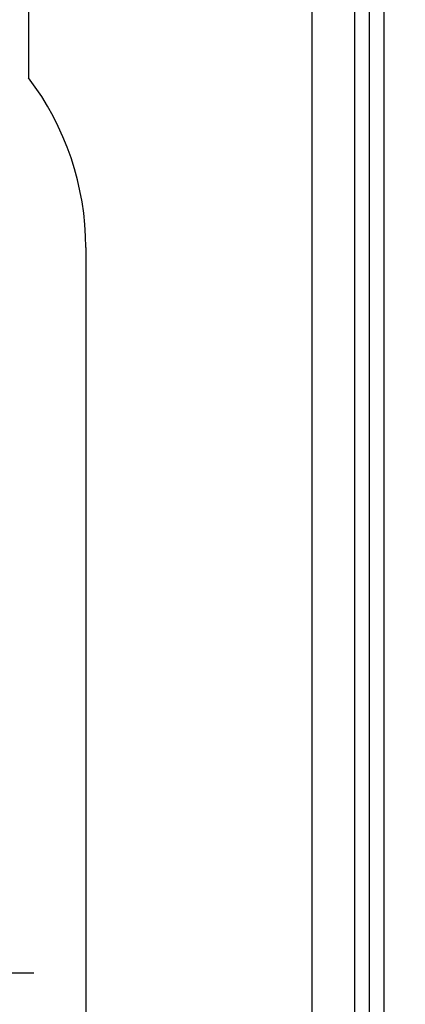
# Model space of a CAD drawing. Header units: inches. Extents: x 0 to 34, y 0 to 22.
# Tile 20 of 71: x 8.875 to 9.01, y 15.799 to 16.143. Entities that reach past the tile are written whole.
import ezdxf

# ---------------------------------------------------------------- set-up
doc = ezdxf.new("R2010")
doc.units = ezdxf.units.IN
doc.header["$LTSCALE"] = 1.87
doc.header["$MEASUREMENT"] = 0
doc.linetypes.add('CENTER', pattern=[0.6, 0.375, -0.075, 0.075, -0.075])
doc.layers.get('0').update_dxf_attribs({"linetype": 'CONTINUOUS'})
doc.layers.add('DEFAULT_1', color=7, linetype='CENTER')
doc.layers.add('DIMENSIONS', color=7, linetype='CONTINUOUS')
doc.styles.get("Standard").update_dxf_attribs({"font": 'txt', "width": 0.8})
doc.dimstyles.new('DIMSTYLE_1', dxfattribs={"dimtxt": 0.125, "dimasz": 0.18, "dimexe": 0.125, "dimexo": 0.0625, "dimgap": 0.09, "dimtad": 0, "dimtih": 1, "dimtoh": 1, "dimzin": 4, "dimdsep": 46, "dimtxsty": 'STANDARD', "dimblk": '_FILLED', "dimblk1": '_FILLED', "dimblk2": '_FILLED', "dimcen": 0.09, "dimadec": 0, "dimazin": 0, "dimtp": 0.01, "dimtm": 0.01, "dimtfac": 1, "dimtofl": 0, "dimtmove": 0, "dimatfit": 3, "dimldrblk": '_FILLED', "dimfxl": 1, "dimtolj": 1, "dimtzin": 4, "dimarcsym": 0})

# ---------------------------------------------------------------- blocks, each defined once
blk = doc.blocks.new('*D33')
at = {"layer": 'DIMENSIONS', "color": 2, "linetype": 'CONTINUOUS'}
for p, q in [((5.7269762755, 16.17663241), (5.6732478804, 16.0090444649)), ((9.4976764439, 16.17663241), (5.7269762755, 16.17663241)), ((5.6732478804, 16.0090444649), (5.3247764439, 16.0090444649))]:
    blk.add_line(p, q, dxfattribs=at)
at = {"layer": 'DIMENSIONS', "color": 2, "linetype": 'CONTINUOUS', "insert": (5.2622764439, 16.0715444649), "char_height": 0.125, "width": 1.125, "attachment_point": 3, "line_spacing_factor": 0.9}
blk.add_mtext('1.41{\\Ftxt.shx;\\W1.000000;\\H0.125000; }[35.9]', dxfattribs=at)
blk = doc.blocks.new('_FILLED')
at = {"color": 0, "linetype": 'BYBLOCK'}
blk.add_solid([(0, 0), (-1, 0.1736111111), (-1, -0.1736111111)], dxfattribs=at)
blk = doc.blocks.new('*D37')
at = {"layer": 'DIMENSIONS', "color": 2, "linetype": 'CONTINUOUS'}
blk.add_line((9.3186764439, 17.00563241), (5.3247764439, 17.00563241), dxfattribs=at)
at = {"layer": 'DIMENSIONS', "color": 2, "linetype": 'CONTINUOUS', "insert": (5.2622764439, 17.06813241), "char_height": 0.125, "width": 0.925, "attachment_point": 3, "line_spacing_factor": 0.9}
blk.add_mtext('2.24{\\Ftxt.shx;\\W1.000000;\\H0.125000; }[57]', dxfattribs=at)
blk = doc.blocks.new('*D39')
at = {"layer": 'DIMENSIONS', "color": 2, "linetype": 'CONTINUOUS'}
blk.add_line((10.1886764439, 18.02663241), (5.3247764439, 18.02663241), dxfattribs=at)
at = {"layer": 'DIMENSIONS', "color": 2, "linetype": 'CONTINUOUS', "insert": (5.2622764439, 18.08913241), "char_height": 0.125, "width": 1.125, "attachment_point": 3, "line_spacing_factor": 0.9}
blk.add_mtext('3.26{\\Ftxt.shx;\\W1.000000;\\H0.125000; }[82.9]', dxfattribs=at)

msp = doc.modelspace()

# ---------------------------------------------------------------- linework, layer by layer
at = {"color": 7, "linetype": 'CONTINUOUS'}
for p, q in [((8.977583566, 18.1105921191), (8.977583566, 14.8825921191)), ((8.9925718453, 14.882731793), (8.9925718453, 18.11045245)), ((8.9977469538, 14.882731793), (8.9977469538, 18.11045245)), ((9.0027467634, 18.11045245), (9.0027467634, 14.882731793)), ((8.878583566, 16.2815921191), (8.878583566, 16.122421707)), ((8.898583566, 16.0630921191), (8.898583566, 15.5510921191))]:
    msp.add_line(p, q, dxfattribs=at)
msp.add_arc((8.800583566, 16.0630921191), 0.098, 0, 37.2579160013, dxfattribs=at)
at = {"layer": 'DEFAULT_1', "color": 7, "linetype": 'CENTER'}
msp.add_line((8.7552764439, 15.8095518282), (8.8803764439, 15.8095518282), dxfattribs=at)

# ---------------------------------------------------------------- dimensions: what is measured, and where the dimension line sits
at = {"layer": 'DIMENSIONS', "color": 2, "linetype": 'CONTINUOUS'}
for feature_location, offset, origin, picture, middle in [((10.1886764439, 18.02663241), (-4.8639, 0), (10.2511764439, 14.7623562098), '*D39', (4.6997764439, 18.02663241)), ((9.3186764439, 17.00563241), (-3.993899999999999, 0), (9.3811764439, 14.7623562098), '*D37', (4.7997764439, 17.00563241)), ((9.4976764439, 16.17663241), (-4.172899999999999, -0.1675879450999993), (9.5601764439, 14.7623562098), '*D33', (4.6997764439, 16.0090444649))]:
    dim = msp.add_ordinate_dim(feature_location=feature_location, offset=offset, dtype=0, origin=origin, dimstyle='DIMSTYLE_1', override={"dimtad": 1, "dimtih": 0, "dimtoh": 0}, dxfattribs=at)
    dim.commit()
    dim.dimension.update_dxf_attribs({"geometry": picture, "text_midpoint": middle})

doc.saveas('drawing.dxf')
